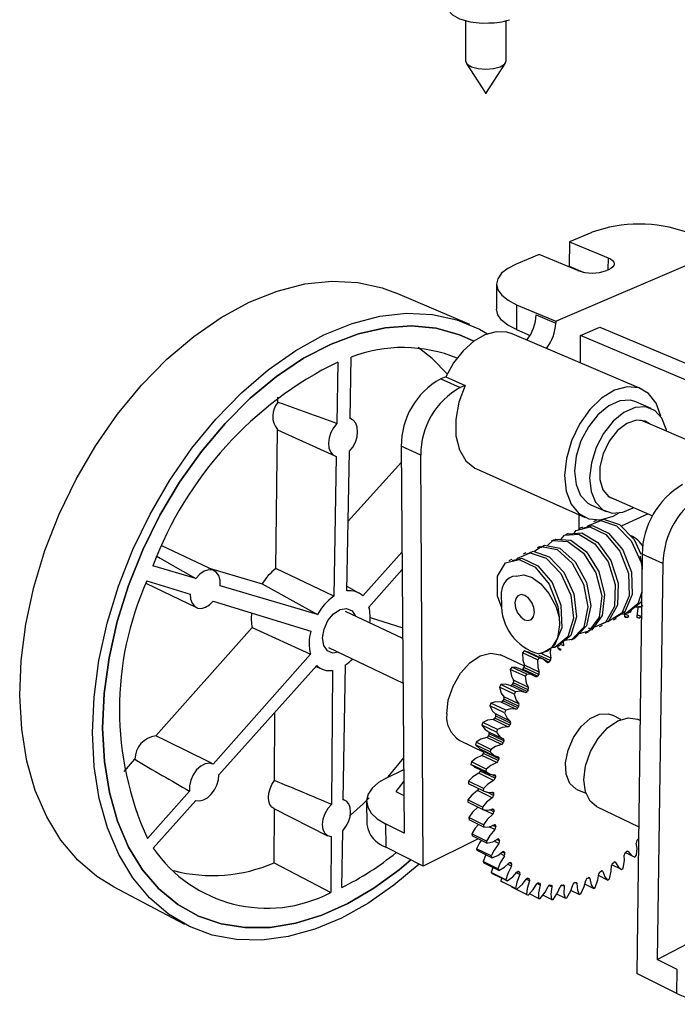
# Model space of a CAD drawing. Extents: x 0 to 158, y 0 to 243.
# Tile 2 of 7: x 84 to 113, y 159 to 204. Entities that reach past the tile are written whole.
import ezdxf

# ---------------------------------------------------------------- set-up
doc = ezdxf.new("R2010")
doc.units = 0
doc.layers.get('0').update_dxf_attribs({"linetype": 'CONTINUOUS'})

msp = doc.modelspace()

# ---------------------------------------------------------------- linework, layer by layer
at = {"color": 7, "linetype": 'CONTINUOUS'}
for p, q in [((103.724, 203.692), (103.728, 201.858)), ((105.559, 201.859), (105.561, 203.68)), ((103.755, 201.771), (104.638, 200.397)), ((104.65, 200.397), (105.532, 201.771)), ((109.418, 194.15), (108.404, 193.724)), ((107.79, 190.146), (115.447, 193.439)), ((108.404, 193.724), (108.396, 192.619)), ((108.404, 193.724), (110.143, 193.008)), ((107.042, 193.152), (106.014, 192.72)), ((108.781, 192.43), (107.042, 193.152)), ((108.396, 192.619), (109.027, 192.357)), ((110.163, 192.467), (110.078, 192.43)), ((105.122, 191.812), (105.121, 190.696)), ((103.926, 189.997), (100.576, 191.431)), ((106.028, 190.891), (106.025, 189.769)), ((106.028, 190.891), (107.79, 190.146)), ((106.906, 190.437), (107.789, 190.064)), ((107.79, 190.146), (107.789, 190.064)), ((108.909, 189.508), (109.77, 189.881)), ((109.77, 189.881), (114.699, 187.805)), ((111.64, 187.101), (105.822, 189.584)), ((106.025, 189.769), (106.635, 189.51)), ((108.9, 188.27), (108.909, 189.508)), ((113.838, 187.422), (108.909, 189.508)), ((98.531, 185.768), (98.58, 188.534)), ((97.977, 188.308), (97.93, 185.538)), ((102.836, 187.643), (102.613, 187.547)), ((102.836, 187.643), (103.717, 187.258)), ((102.613, 187.547), (103.494, 187.162)), ((103.717, 187.258), (103.494, 187.162)), ((95.282, 186.493), (95.285, 186.72)), ((112.08, 186.223), (111.396, 186.516)), ((98.589, 185.748), (98.531, 185.773)), ((115.856, 183.871), (111.624, 185.694)), ((95.192, 179.003), (95.267, 185.262)), ((96.698, 184.603), (97.844, 184.083)), ((101.717, 184.119), (100.839, 184.512)), ((100.839, 184.512), (100.973, 167.085)), ((97.906, 184.061), (97.8, 177.758)), ((98.393, 177.999), (98.505, 184.294)), ((101.828, 165.607), (101.717, 184.119)), ((98.449, 181.145), (100.845, 183.8)), ((104.22, 183.492), (109.113, 181.306)), ((110.131, 182.271), (112.145, 181.379)), ((109.374, 181.881), (110.053, 181.579)), ((108.844, 180.761), (108.849, 181.424)), ((111.946, 181.467), (110.741, 180.911)), ((92.41, 178.912), (90.058, 180.034)), ((100.876, 179.753), (99.1, 177.774)), ((106.451, 179.713), (106.318, 179.652)), ((111.681, 179.652), (111.438, 160.774)), ((112.616, 179.233), (111.681, 179.652)), ((112.616, 179.233), (112.354, 161.395)), ((91.592, 178.553), (89.652, 179.125)), ((92.14, 179.041), (94.574, 178.318)), ((97.8, 177.758), (95.192, 179.003)), ((99.381, 177.261), (100.882, 178.961)), ((89.346, 178.349), (91.616, 177.252)), ((89.386, 178.454), (91.34, 177.852)), ((94.574, 178.318), (97.067, 176.94)), ((97.067, 176.94), (92.682, 178.232)), ((98.925, 177.906), (98.397, 178.2)), ((92.376, 177.533), (96.762, 176.182)), ((100.906, 175.854), (98.333, 177.073)), ((110.902, 176.87), (110.906, 177.068)), ((111.187, 177.131), (111.14, 177.02)), ((111.64, 177.295), (111.398, 177.266)), ((111.643, 177.287), (111.651, 177.291)), ((99.436, 176.796), (100.902, 176.336)), ((111.003, 176.806), (110.945, 176.802)), ((111.542, 176.78), (111.487, 176.787)), ((111.646, 176.888), (111.622, 176.843)), ((89.791, 171.472), (94.125, 176.346)), ((94.125, 176.346), (96.747, 175.145)), ((108.129, 175.715), (108.139, 175.522)), ((108.671, 175.882), (108.61, 175.837)), ((97.563, 175.454), (100.921, 173.843)), ((106.368, 175.294), (106.294, 175.204)), ((106.964, 174.89), (106.294, 175.204)), ((107.039, 174.98), (106.368, 175.294)), ((107.228, 174.928), (106.558, 175.242)), ((107.957, 175.356), (107.87, 175.464)), ((96.747, 175.145), (92.374, 170.197)), ((106.38, 174.612), (105.303, 175.118)), ((107.039, 174.98), (106.964, 174.89)), ((107.542, 174.859), (107.486, 174.796)), ((92.624, 169.712), (97.034, 174.636)), ((96.992, 174.589), (97.29, 174.47)), ((97.748, 174.422), (97.696, 168.383)), ((98.226, 168.584), (98.334, 174.667)), ((105.814, 174.567), (105.746, 174.468)), ((106.416, 174.153), (105.746, 174.468)), ((106.484, 174.252), (105.814, 174.567)), ((106.762, 174.213), (106.093, 174.528)), ((106.353, 174.548), (106.301, 174.479)), ((106.97, 174.164), (106.301, 174.479)), ((107.022, 174.233), (106.353, 174.548)), ((107.046, 174.346), (106.377, 174.661)), ((105.877, 173.863), (105.83, 173.788)), ((106.546, 173.546), (105.877, 173.863)), ((106.559, 173.657), (105.89, 173.973)), ((106.484, 174.252), (106.416, 174.153)), ((107.022, 174.233), (106.97, 174.164)), ((105.313, 173.778), (105.252, 173.672)), ((105.921, 173.355), (105.252, 173.672)), ((105.982, 173.461), (105.313, 173.778)), ((106.415, 173.427), (105.746, 173.743)), ((106.499, 173.472), (105.83, 173.788)), ((105.982, 173.461), (105.921, 173.355)), ((106.546, 173.546), (106.499, 173.472)), ((105.996, 172.673), (105.328, 172.991)), ((105.453, 173.128), (105.412, 173.049)), ((106.08, 172.731), (105.412, 173.049)), ((106.121, 172.81), (105.453, 173.128)), ((106.123, 172.916), (105.454, 173.234)), ((95.131, 169.455), (95.143, 172.524)), ((104.873, 172.942), (104.821, 172.831)), ((105.489, 172.512), (104.821, 172.831)), ((105.541, 172.623), (104.873, 172.942)), ((105.541, 172.623), (105.489, 172.512)), ((106.121, 172.81), (106.08, 172.731)), ((104.503, 172.072), (104.461, 171.958)), ((105.17, 171.752), (104.503, 172.072)), ((105.64, 171.885), (104.972, 172.205)), ((105.088, 172.357), (105.053, 172.275)), ((105.721, 171.956), (105.053, 172.275)), ((105.746, 172.138), (105.078, 172.457)), ((105.755, 172.038), (105.088, 172.357)), ((110.724, 172.207), (110.343, 172.407)), ((111.585, 172.166), (111.494, 172.209)), ((105.128, 171.638), (104.461, 171.958)), ((104.732, 171.673), (105.399, 171.352)), ((105.17, 171.752), (105.128, 171.638)), ((105.755, 172.038), (105.721, 171.956)), ((103.469, 171.269), (104.556, 170.743)), ((104.209, 171.186), (104.177, 171.071)), ((104.876, 170.864), (104.209, 171.186)), ((105.351, 171.078), (104.684, 171.399)), ((104.788, 171.564), (104.761, 171.48)), ((105.428, 171.16), (104.761, 171.48)), ((105.455, 171.243), (104.788, 171.564)), ((105.455, 171.243), (105.428, 171.16)), ((104.843, 170.749), (104.177, 171.071)), ((104.374, 170.894), (105.04, 170.572)), ((104.56, 170.763), (104.541, 170.679)), ((105.226, 170.441), (104.56, 170.763)), ((104.876, 170.864), (104.843, 170.749)), ((88.36, 169.862), (88.852, 170.415)), ((100.254, 169.619), (100.947, 170.481)), ((103.997, 170.299), (103.975, 170.185)), ((104.662, 169.976), (103.997, 170.299)), ((105.135, 170.266), (104.469, 170.589)), ((105.206, 170.357), (104.541, 170.679)), ((105.226, 170.441), (105.206, 170.357)), ((92.368, 170.201), (92.236, 170.267)), ((100.187, 169.587), (100.951, 169.954)), ((104.641, 169.861), (103.975, 170.185)), ((103.975, 170.185), (104.13, 170.09)), ((104.126, 170.082), (104.791, 169.759)), ((104.404, 169.947), (104.396, 169.886)), ((105.061, 169.563), (104.396, 169.886)), ((104.662, 169.976), (104.641, 169.861)), ((100.955, 169.429), (100.593, 168.969)), ((103.869, 169.427), (103.859, 169.316)), ((104.534, 169.102), (103.869, 169.427)), ((104.996, 169.464), (104.331, 169.788)), ((105.072, 169.645), (105.061, 169.563)), ((91.303, 168.984), (89.411, 166.844)), ((100.593, 168.969), (100.96, 168.787)), ((104.524, 168.991), (103.859, 169.316)), ((104.935, 168.686), (104.272, 169.011)), ((104.534, 169.102), (104.524, 168.991)), ((108.746, 169.06), (109.141, 168.89)), ((89.673, 166.418), (91.596, 168.565)), ((98.317, 168.553), (98.226, 168.598)), ((99.278, 168.521), (99.29, 167.476)), ((104.492, 168.259), (103.829, 168.585)), ((103.829, 168.585), (103.83, 168.48)), ((104.996, 168.87), (104.993, 168.791)), ((95.099, 168.201), (97.524, 166.975)), ((95.117, 165.757), (95.126, 168.187)), ((104.494, 168.154), (103.83, 168.48)), ((104.492, 168.259), (104.494, 168.154)), ((104.998, 168.129), (105.003, 168.054)), ((109.624, 168.291), (111.523, 167.372)), ((104.539, 167.463), (103.876, 167.789)), ((103.876, 167.789), (103.889, 167.691)), ((104.551, 167.364), (103.889, 167.691)), ((98.156, 164.636), (98.201, 167.198)), ((100.128, 167.507), (100.138, 166.458)), ((100.973, 167.085), (100.128, 167.507)), ((104.539, 167.463), (104.551, 167.364)), ((105.079, 167.436), (105.092, 167.367)), ((97.684, 166.936), (97.662, 164.413)), ((104.302, 166.83), (101.828, 165.607)), ((104.671, 166.725), (104.009, 167.053)), ((104.009, 167.053), (104.033, 166.963)), ((104.694, 166.635), (104.033, 166.963)), ((105.236, 166.803), (105.257, 166.74)), ((111.447, 166.753), (111.501, 166.814)), ((111.502, 166.815), (111.515, 166.808)), ((101.828, 165.607), (100.138, 166.458)), ((104.886, 166.061), (104.226, 166.389)), ((104.226, 166.389), (104.26, 166.309)), ((104.92, 165.981), (104.26, 166.309)), ((104.671, 166.725), (104.694, 166.635)), ((104.886, 166.061), (104.92, 165.981)), ((105.467, 166.239), (105.495, 166.185)), ((110.915, 166.208), (110.971, 166.261)), ((110.923, 166.216), (111.253, 166.054)), ((111.353, 166.013), (111.429, 166.091)), ((95.117, 165.757), (97.662, 164.413)), ((105.18, 165.479), (104.521, 165.808)), ((104.521, 165.808), (104.565, 165.74)), ((105.224, 165.411), (104.565, 165.74)), ((104.956, 165.545), (104.89, 165.32)), ((105.18, 165.479), (105.224, 165.411)), ((105.766, 165.756), (105.801, 165.71)), ((110.748, 165.451), (110.31, 165.666)), ((110.357, 165.738), (110.416, 165.783)), ((110.748, 165.451), (110.828, 165.519)), ((105.548, 164.991), (104.89, 165.32)), ((104.89, 165.32), (104.942, 165.264)), ((105.601, 164.935), (104.942, 165.264)), ((105.35, 165.06), (105.325, 164.933)), ((105.548, 164.991), (105.601, 164.935)), ((106.129, 165.36), (106.17, 165.324)), ((106.548, 165.058), (106.595, 165.032)), ((109.204, 165.055), (109.265, 165.082)), ((110.122, 164.977), (109.713, 165.178)), ((109.784, 165.351), (109.844, 165.388)), ((110.122, 164.977), (110.204, 165.033)), ((87.864, 164.691), (91.08, 162.995)), ((105.982, 164.604), (105.325, 164.933)), ((105.325, 164.933), (105.385, 164.891)), ((106.043, 164.562), (105.385, 164.891)), ((106.475, 164.324), (105.818, 164.652)), ((105.982, 164.604), (106.043, 164.562)), ((107.016, 164.854), (107.067, 164.839)), ((107.525, 164.752), (107.58, 164.747)), ((108.065, 164.752), (108.123, 164.758)), ((108.628, 164.854), (108.688, 164.87)), ((109.483, 164.598), (109.096, 164.79)), ((109.483, 164.598), (109.566, 164.642)), ((106.475, 164.324), (106.542, 164.296)), ((107.017, 164.154), (106.602, 164.362)), ((107.017, 164.154), (107.09, 164.141)), ((107.599, 164.098), (107.207, 164.294)), ((107.599, 164.098), (107.676, 164.099)), ((108.211, 164.155), (107.833, 164.343)), ((108.211, 164.155), (108.292, 164.17)), ((108.843, 164.323), (108.469, 164.508)), ((108.843, 164.323), (108.925, 164.352)), ((112.354, 161.395), (114.078, 162.296)), ((113.262, 160.942), (112.354, 161.395)), ((113.244, 159.865), (111.438, 160.774)), ((113.244, 159.865), (113.262, 160.942))]:
    msp.add_line(p, q, dxfattribs=at)
at = {"color": 8, "linetype": 'CONTINUOUS'}
for p, q in [((110.143, 193.008), (110.137, 192.456)), ((111.08, 176.88), (110.916, 176.956)), ((111.003, 176.806), (110.902, 176.852)), ((110.945, 176.802), (110.913, 176.817)), ((111.542, 176.78), (111.454, 176.82)), ((111.622, 176.843), (111.46, 176.917)), ((111.487, 176.787), (111.468, 176.796)), ((107.576, 174.971), (107.107, 175.191)), ((108.036, 175.357), (107.908, 175.417)), ((108.139, 175.522), (107.981, 175.595)), ((107.542, 174.859), (107.048, 175.09)), ((107.486, 174.796), (107.25, 174.907)), ((105.072, 169.645), (104.892, 169.733)), ((104.993, 168.791), (104.727, 168.921)), ((104.996, 168.87), (104.884, 168.925)), ((104.955, 167.946), (104.544, 168.147)), ((105.003, 168.054), (104.819, 168.145)), ((104.998, 168.129), (104.916, 168.17)), ((105.053, 167.256), (104.801, 167.38)), ((105.092, 167.367), (104.945, 167.44)), ((105.079, 167.436), (105.013, 167.469)), ((105.257, 166.74), (105.133, 166.802)), ((105.236, 166.803), (105.182, 166.829)), ((105.228, 166.629), (105.016, 166.734)), ((105.477, 166.075), (105.29, 166.168)), ((105.495, 166.185), (105.386, 166.239)), ((105.467, 166.239), (105.425, 166.26)), ((111.047, 166.265), (111.011, 166.283)), ((105.794, 165.604), (105.625, 165.688)), ((105.801, 165.71), (105.703, 165.759)), ((105.766, 165.756), (105.737, 165.77)), ((110.487, 165.773), (110.44, 165.796)), ((106.173, 165.223), (106.017, 165.301)), ((106.17, 165.324), (106.087, 165.365)), ((106.129, 165.36), (106.113, 165.368)), ((106.609, 164.939), (106.46, 165.012)), ((106.595, 165.032), (106.534, 165.062)), ((106.548, 165.058), (106.545, 165.059)), ((109.324, 165.044), (109.256, 165.077)), ((109.91, 165.363), (109.852, 165.392)), ((107.092, 164.754), (106.95, 164.825)), ((107.614, 164.673), (107.484, 164.738)), ((108.167, 164.695), (108.055, 164.75)), ((108.74, 164.819), (108.655, 164.861))]:
    msp.add_line(p, q, dxfattribs=at)
at = {"color": 7, "linetype": 'CONTINUOUS', "flags": 128}
for points in [[(102.871, 204.451), (102.866, 204.43), (102.951, 204.153), (103.136, 203.949), (103.455, 203.769), (103.938, 203.63), (104.215, 203.6)], [(104.215, 203.6), (104.484, 203.57), (104.786, 203.579)], [(103.728, 201.858), (103.796, 201.722), (103.994, 201.605), (104.292, 201.527), (104.643, 201.5), (104.994, 201.527), (105.292, 201.605)], [(105.292, 201.605), (105.49, 201.722), (105.559, 201.859)], [(104.65, 200.397), (104.65, 200.397), (104.649, 200.396)], [(110.143, 193.008), (110.258, 192.951), (110.345, 192.885), (110.4, 192.813), (110.421, 192.738), (110.406, 192.663), (110.357, 192.591), (110.274, 192.525), (110.163, 192.467)], [(106.014, 192.72), (105.635, 192.526), (105.354, 192.305), (105.18, 192.063), (105.122, 191.811), (105.181, 191.559), (105.357, 191.315), (105.643, 191.089), (106.028, 190.891)], [(83.663, 173.284), (83.724, 174.872), (83.935, 176.506), (84.295, 178.164), (84.797, 179.821), (85.436, 181.453), (86.203, 183.036), (87.085, 184.548), (88.071, 185.965), (89.146, 187.268), (90.292, 188.438), (91.495, 189.459), (92.735, 190.318), (93.995, 191.003), (95.257, 191.507), (96.503, 191.825), (97.716, 191.954), (98.881, 191.895), (99.982, 191.651), (100.576, 191.431)], [(106.025, 189.769), (105.641, 189.969), (105.356, 190.195), (105.181, 190.441), (105.121, 190.695), (105.121, 190.696)], [(86.937, 171.622), (87.007, 173.222), (87.228, 174.869), (87.597, 176.541), (88.108, 178.214), (88.756, 179.862), (89.531, 181.461), (90.421, 182.989), (91.414, 184.423), (92.494, 185.741), (93.646, 186.926), (94.852, 187.962), (96.095, 188.834), (97.357, 189.531), (98.62, 190.045), (99.865, 190.372), (101.077, 190.508), (102.238, 190.455), (103.335, 190.216), (104.353, 189.795), (104.726, 189.583)], [(87.396, 171.811), (87.468, 173.374), (87.688, 174.984), (88.055, 176.617), (88.564, 178.248), (89.207, 179.854), (89.975, 181.409), (90.857, 182.891), (91.839, 184.276), (92.905, 185.545), (94.04, 186.678), (95.226, 187.66), (96.444, 188.477), (97.678, 189.119), (98.909, 189.578), (100.119, 189.85), (101.291, 189.932), (102.409, 189.827), (103.458, 189.537), (104.068, 189.268)], [(104.081, 189.261), (103.458, 189.537), (102.409, 189.827), (101.291, 189.932), (100.119, 189.85), (98.909, 189.578), (97.678, 189.119), (96.444, 188.477), (95.226, 187.66), (94.04, 186.678), (92.905, 185.545), (91.839, 184.276), (90.857, 182.891), (89.975, 181.409), (89.207, 179.854), (88.564, 178.248), (88.055, 176.617), (87.688, 174.984), (87.468, 173.374), (87.396, 171.811), (87.473, 170.318), (87.697, 168.917), (88.062, 167.625), (88.563, 166.462), (89.189, 165.441), (89.931, 164.576), (90.777, 163.877), (91.715, 163.35), (92.729, 163.001), (93.806, 162.833), (94.931, 162.844), (96.088, 163.032), (97.262, 163.394), (98.439, 163.922), (99.603, 164.608), (100.74, 165.442), (101.269, 165.889)], [(105.822, 189.584), (105.589, 189.658), (105.112, 189.676), (104.605, 189.535), (104.098, 189.242), (103.617, 188.813), (103.188, 188.27), (102.836, 187.643)], [(102.917, 187.767), (102.234, 188.471), (101.595, 188.956)], [(103.717, 187.258), (103.435, 186.494), (103.292, 185.721), (103.299, 184.991), (103.454, 184.354), (103.745, 183.855), (104.153, 183.524), (104.22, 183.492)], [(112.517, 185.868), (112.517, 185.872), (112.309, 186.458), (111.971, 186.892), (111.524, 187.143), (110.999, 187.194), (110.43, 187.039), (109.857, 186.688), (109.32, 186.165), (108.857, 185.505), (108.499, 184.755), (108.272, 183.966), (108.192, 183.194), (108.263, 182.492), (108.48, 181.909), (108.827, 181.484), (109.279, 181.245), (109.806, 181.208), (110.371, 181.372), (110.64, 181.517)], [(111.396, 186.516), (111.152, 186.585), (110.674, 186.555), (110.173, 186.332), (109.688, 185.934), (109.261, 185.393), (108.926, 184.753), (108.712, 184.068), (108.636, 183.394), (108.703, 182.787), (108.908, 182.295), (109.233, 181.958), (109.374, 181.881)], [(112.789, 185.182), (112.766, 185.29), (112.569, 185.785), (112.251, 186.129), (111.836, 186.292), (111.358, 186.261), (110.857, 186.037), (110.372, 185.638), (109.944, 185.096), (109.609, 184.455), (109.394, 183.769), (109.317, 183.094), (109.383, 182.485), (109.587, 181.993), (109.912, 181.656), (110.329, 181.502), (110.806, 181.541), (111.271, 181.749)], [(97.93, 185.538), (97.781, 185.351), (97.664, 185.131), (97.589, 184.895), (97.561, 184.661), (97.582, 184.445), (97.65, 184.266), (97.761, 184.134), (97.906, 184.061)], [(98.505, 184.294), (98.654, 184.481), (98.77, 184.699), (98.845, 184.934), (98.873, 185.167), (98.853, 185.382), (98.785, 185.562), (98.675, 185.694), (98.531, 185.768)], [(112.016, 185.526), (111.818, 185.645), (111.425, 185.693), (110.992, 185.546), (110.568, 185.218), (110.2, 184.746), (109.927, 184.18), (109.781, 183.584), (109.775, 183.022), (109.912, 182.556), (110.175, 182.236), (110.521, 182.098)], [(95.267, 185.262), (96.09, 184.881), (96.698, 184.603)], [(109.009, 180.83), (109.451, 180.941), (110.172, 180.601), (110.803, 179.85), (111.193, 178.847), (111.23, 177.835), (110.901, 177.055), (110.491, 176.81)], [(109.218, 180.882), (109.237, 180.926), (109.814, 181.178), (110.527, 180.937), (111.189, 180.26), (111.64, 179.285), (111.673, 178.982)], [(109.615, 181.166), (109.55, 181.136), (109.484, 181.106)], [(109.643, 181.107), (109.945, 181.238), (110.657, 180.997), (111.319, 180.321), (111.625, 179.659)], [(108.025, 180.312), (108.183, 180.507), (108.829, 180.562), (109.548, 180.127), (110.144, 179.306), (110.469, 178.285), (110.432, 177.293), (110.035, 176.582), (109.356, 176.297), (109.263, 176.32)], [(108.357, 180.588), (108.291, 180.558), (108.225, 180.528)], [(108.364, 180.572), (108.96, 180.623), (109.68, 180.188), (110.275, 179.367), (110.601, 178.346), (110.563, 177.355), (110.166, 176.644), (109.867, 176.519)], [(108.626, 180.594), (108.706, 180.727), (109.32, 180.881), (110.041, 180.541), (110.672, 179.789), (111.062, 178.786), (111.1, 177.773), (110.771, 176.994), (110.133, 176.611), (110.098, 176.616)], [(108.988, 180.878), (108.923, 180.848), (108.858, 180.818)], [(107.118, 179.956), (107.286, 180.066), (107.981, 179.92), (108.669, 179.313), (109.178, 178.372), (109.365, 177.338), (109.18, 176.431), (108.654, 175.873), (108.625, 175.869)], [(107.416, 180.038), (107.666, 180.267), (108.339, 180.221), (109.047, 179.697), (109.602, 178.812), (109.86, 177.78), (109.747, 176.824), (109.285, 176.187), (108.841, 176.071)], [(107.723, 180.297), (107.657, 180.267), (107.591, 180.237)], [(107.738, 180.272), (107.798, 180.327), (108.471, 180.282), (109.178, 179.759), (109.734, 178.873), (109.992, 177.842), (109.879, 176.886), (109.416, 176.25), (109.245, 176.205)], [(106.051, 179.425), (106.072, 179.472), (106.645, 179.722), (107.356, 179.475), (108.019, 178.789), (108.473, 177.805), (108.589, 176.774), (108.333, 175.926), (107.749, 175.452), (107.612, 175.454)], [(106.48, 179.653), (106.777, 179.783), (107.489, 179.536), (108.152, 178.851), (108.606, 177.867), (108.722, 176.836), (108.466, 175.988), (107.977, 175.592)], [(106.802, 179.775), (107.154, 180.005), (107.849, 179.859), (108.537, 179.252), (109.045, 178.31), (109.233, 177.276), (109.048, 176.369), (108.522, 175.81), (108.199, 175.772)], [(107.089, 180.006), (107.023, 179.976), (106.957, 179.946)], [(89.812, 179.574), (89.982, 179.477), (90.767, 179.026), (91.592, 178.553)], [(105.364, 177.237), (105.173, 177.762), (105.174, 178.669), (105.528, 179.267), (106.138, 179.419), (106.858, 179.072), (107.491, 178.311), (107.885, 177.298), (107.951, 176.821), (107.951, 176.821)], [(105.809, 179.419), (105.742, 179.388), (105.676, 179.357)], [(105.83, 179.37), (106.271, 179.48), (106.991, 179.133), (107.624, 178.373), (108.018, 177.361), (108.06, 176.341), (107.735, 175.557), (107.414, 175.287), (107.025, 175.165), (107.025, 175.165)], [(111.575, 179.583), (111.589, 179.555), (111.673, 179.016)], [(92.682, 178.232), (92.682, 178.478), (92.623, 178.689), (92.509, 178.846), (92.352, 178.935), (92.164, 178.948), (91.963, 178.884), (91.766, 178.749), (91.592, 178.553)], [(106.007, 178.669), (106.353, 178.719), (106.735, 178.598), (107.114, 178.321), (107.485, 177.887), (107.792, 177.315), (107.951, 176.821)], [(106.007, 178.669), (105.84, 178.643), (105.689, 178.574), (105.561, 178.465), (105.457, 178.319), (105.383, 178.14), (105.339, 177.935), (105.327, 177.709), (105.347, 177.469)], [(91.34, 177.852), (91.355, 177.633), (91.42, 177.448), (91.528, 177.31), (91.674, 177.23), (91.844, 177.214), (92.027, 177.262), (92.209, 177.371), (92.376, 177.533)], [(106.548, 176.663), (106.693, 176.712), (106.792, 176.842), (106.829, 177.034), (106.8, 177.259), (106.708, 177.483), (106.567, 177.671), (106.399, 177.794), (106.23, 177.834), (106.085, 177.785), (105.987, 177.654), (105.95, 177.462), (105.98, 177.237), (106.072, 177.015), (106.212, 176.827), (106.379, 176.704), (106.548, 176.663)], [(111.659, 177.966), (111.491, 177.419), (110.903, 176.945), (110.721, 176.947)], [(111.655, 177.591), (111.621, 177.48), (111.128, 177.083)], [(98.015, 175.237), (97.759, 175.202), (97.512, 175.306), (97.35, 175.547), (97.297, 175.889), (97.362, 176.28), (97.534, 176.66), (97.788, 176.971), (98.085, 177.164), (98.378, 177.212), (98.624, 177.106), (98.784, 176.864), (98.786, 176.858)], [(111.017, 176.991), (111.082, 177.022), (111.147, 177.052)], [(111.398, 177.266), (111.619, 177.283), (111.705, 177.34)], [(111.454, 176.866), (111.495, 177.212), (111.489, 177.277)], [(107.951, 176.821), (107.967, 176.476), (107.862, 175.875), (107.592, 175.431), (107.187, 175.193), (107.025, 175.165)], [(110.391, 176.695), (110.456, 176.725), (110.521, 176.756)], [(110.945, 176.802), (110.935, 176.803), (110.926, 176.806), (110.918, 176.812), (110.911, 176.82), (110.906, 176.83), (110.903, 176.842), (110.901, 176.856), (110.902, 176.87)], [(111.487, 176.787), (111.478, 176.79), (111.469, 176.795), (111.462, 176.803), (111.457, 176.812), (111.453, 176.824), (111.451, 176.837), (111.452, 176.851), (111.454, 176.866)], [(109.132, 176.098), (109.197, 176.129), (109.263, 176.161)], [(109.764, 176.398), (109.83, 176.429), (109.895, 176.46)], [(108.497, 175.798), (108.563, 175.829), (108.629, 175.861)], [(102.881, 172.467), (102.953, 173.084), (103.168, 173.712), (103.504, 174.289), (103.927, 174.757), (104.395, 175.07), (104.863, 175.197), (105.283, 175.127), (105.303, 175.118)], [(106.294, 175.204), (106.309, 174.877), (106.377, 174.661)], [(106.557, 175.239), (106.549, 175.246), (106.368, 175.294)], [(107.547, 175.399), (107.535, 175.21), (107.576, 174.971)], [(107.864, 175.498), (107.93, 175.529), (107.996, 175.561)], [(108.036, 175.357), (108.025, 175.348), (108.013, 175.342), (108.002, 175.338), (107.991, 175.336), (107.981, 175.338), (107.972, 175.341), (107.964, 175.348), (107.957, 175.356)], [(106.964, 174.89), (106.979, 174.563), (107.046, 174.346)], [(107.404, 174.781), (107.219, 174.932), (107.039, 174.98)], [(107.486, 174.796), (107.475, 174.786), (107.464, 174.778), (107.453, 174.772), (107.442, 174.768), (107.431, 174.768), (107.421, 174.769), (107.412, 174.774), (107.404, 174.781)], [(105.746, 174.468), (105.796, 174.164), (105.89, 173.973)], [(106.087, 174.516), (106.008, 174.556), (105.814, 174.567)], [(106.416, 174.153), (106.466, 173.848), (106.559, 173.657)], [(106.887, 174.134), (106.678, 174.241), (106.484, 174.252)], [(106.97, 174.164), (106.961, 174.152), (106.95, 174.143), (106.939, 174.135), (106.927, 174.129), (106.916, 174.127), (106.905, 174.126), (106.895, 174.129), (106.887, 174.134)], [(105.252, 173.672), (105.337, 173.396), (105.454, 173.234)], [(105.746, 173.743), (105.516, 173.805), (105.313, 173.778)], [(106.415, 173.427), (106.186, 173.488), (105.982, 173.461)], [(87.864, 164.691), (87.134, 165.142), (86.273, 165.876), (85.517, 166.774), (84.877, 167.825), (84.364, 169.018), (83.986, 170.337), (83.751, 171.766), (83.663, 173.284)], [(105.328, 172.991), (105.083, 173.005), (104.873, 172.942)], [(105.921, 173.355), (106.005, 173.078), (106.123, 172.916)], [(104.821, 172.831), (104.938, 172.587), (105.078, 172.457)], [(105.489, 172.512), (105.606, 172.267), (105.746, 172.138)], [(105.996, 172.673), (105.751, 172.687), (105.541, 172.623)], [(104.972, 172.205), (104.715, 172.172), (104.503, 172.072)], [(108.746, 169.06), (108.71, 169.076), (108.426, 169.331), (108.261, 169.74), (108.233, 170.259), (108.346, 170.831), (108.587, 171.394), (108.931, 171.887), (109.338, 172.254), (109.765, 172.456), (110.165, 172.471), (110.343, 172.407)], [(109.624, 168.291), (109.335, 168.524), (109.123, 168.946), (109.054, 169.497), (109.133, 170.123), (109.354, 170.761), (109.695, 171.349), (110.121, 171.827), (110.59, 172.15), (111.057, 172.284), (111.474, 172.218), (111.494, 172.209)], [(101.648, 165.698), (101.64, 165.692), (100.507, 164.74), (99.337, 163.928), (98.143, 163.267), (96.94, 162.766), (95.742, 162.434), (94.564, 162.277), (93.422, 162.298), (92.33, 162.5), (91.303, 162.883), (90.354, 163.444), (89.499, 164.177), (88.749, 165.077), (88.117, 166.132), (87.612, 167.33), (87.242, 168.656), (87.016, 170.093), (86.937, 171.622)], [(101.269, 165.889), (100.74, 165.442), (99.603, 164.608), (98.439, 163.922), (97.262, 163.394), (96.088, 163.032), (94.931, 162.844), (93.806, 162.833), (92.729, 163.001), (91.715, 163.35), (90.777, 163.877), (89.931, 164.576), (89.189, 165.441), (88.563, 166.462), (88.062, 167.625), (87.697, 168.917), (87.473, 170.318), (87.396, 171.811)], [(104.461, 171.958), (104.609, 171.751), (104.734, 171.676)], [(105.128, 171.638), (105.276, 171.431), (105.435, 171.336)], [(105.64, 171.885), (105.382, 171.852), (105.17, 171.752)], [(104.684, 171.399), (104.419, 171.32), (104.209, 171.186)], [(104.177, 171.071), (104.353, 170.905), (104.376, 170.897)], [(104.843, 170.749), (105.019, 170.582), (105.195, 170.524)], [(105.351, 171.078), (105.086, 170.998), (104.876, 170.864)], [(104.469, 170.589), (104.202, 170.464), (103.997, 170.299)], [(105.195, 170.524), (105.205, 170.52), (105.213, 170.514), (105.22, 170.506), (105.225, 170.496), (105.228, 170.484), (105.229, 170.47), (105.229, 170.456), (105.226, 170.441)], [(92.374, 170.197), (92.203, 170.242), (92.009, 170.212), (91.811, 170.108), (91.626, 169.94), (91.471, 169.723), (91.359, 169.477), (91.302, 169.223), (91.303, 168.984)], [(104.641, 169.861), (104.842, 169.739), (105.031, 169.717)], [(105.135, 170.266), (104.867, 170.141), (104.662, 169.976)], [(91.596, 168.565), (91.761, 168.543), (91.94, 168.584), (92.12, 168.686), (92.288, 168.84), (92.432, 169.035), (92.541, 169.256), (92.606, 169.488), (92.624, 169.712)], [(95.099, 168.201), (95.013, 168.262), (94.928, 168.376), (94.874, 168.525), (94.857, 168.701), (94.876, 168.893), (94.93, 169.09), (95.017, 169.281), (95.131, 169.455)], [(100.187, 169.587), (99.81, 169.367), (99.525, 169.115), (99.346, 168.84), (99.279, 168.554), (99.327, 168.266), (99.489, 167.989), (99.759, 167.733), (100.128, 167.507)], [(104.331, 169.788), (104.065, 169.62), (103.869, 169.427)], [(104.996, 169.464), (104.73, 169.296), (104.534, 169.102)], [(105.031, 169.717), (105.042, 169.715), (105.051, 169.711), (105.059, 169.705), (105.065, 169.696), (105.07, 169.686), (105.073, 169.673), (105.073, 169.66), (105.072, 169.645)], [(104.272, 169.011), (104.013, 168.803), (103.829, 168.585)], [(104.524, 168.991), (104.746, 168.914), (104.946, 168.929)], [(98.201, 167.198), (98.345, 167.382), (98.458, 167.595), (98.531, 167.82), (98.558, 168.041), (98.538, 168.241), (98.473, 168.406), (98.366, 168.523), (98.226, 168.584)], [(98.557, 167.904), (99.115, 168.412), (99.386, 168.678)], [(104.935, 168.686), (104.676, 168.478), (104.492, 168.259)], [(104.946, 168.929), (104.957, 168.93), (104.967, 168.928), (104.976, 168.924), (104.983, 168.917), (104.989, 168.908), (104.993, 168.896), (104.996, 168.884), (104.996, 168.87)], [(97.696, 168.383), (97.53, 168.194), (97.399, 167.965), (97.314, 167.719), (97.284, 167.477), (97.311, 167.26), (97.392, 167.089), (97.52, 166.978), (97.684, 166.936)], [(104.292, 168.271), (104.044, 168.028), (103.876, 167.789)], [(104.494, 168.154), (104.733, 168.123), (104.94, 168.176)], [(104.94, 168.176), (104.951, 168.178), (104.962, 168.178), (104.971, 168.176), (104.98, 168.171), (104.987, 168.163), (104.993, 168.154), (104.997, 168.142), (104.998, 168.129)], [(104.955, 167.946), (104.707, 167.702), (104.539, 167.463)], [(104.308, 167.484), (104.159, 167.308), (104.009, 167.053)], [(104.551, 167.364), (104.804, 167.381), (105.013, 167.468)], [(105.053, 167.256), (104.821, 166.981), (104.671, 166.725)], [(104.432, 166.765), (104.355, 166.656), (104.226, 166.389)], [(104.694, 166.635), (104.955, 166.699), (105.164, 166.82)], [(105.164, 166.82), (105.176, 166.827), (105.187, 166.831), (105.198, 166.832), (105.208, 166.831), (105.217, 166.828), (105.225, 166.821), (105.232, 166.813), (105.236, 166.803)], [(111.501, 166.814), (111.511, 166.824), (111.516, 166.828)], [(105.228, 166.629), (105.015, 166.328), (104.886, 166.061)], [(111.429, 166.091), (111.451, 166.419), (111.414, 166.644)], [(104.647, 166.116), (104.627, 166.082), (104.521, 165.808)], [(104.92, 165.981), (105.185, 166.089), (105.39, 166.242)], [(105.477, 166.075), (105.287, 165.754), (105.18, 165.479)], [(105.39, 166.242), (105.401, 166.251), (105.413, 166.256), (105.424, 166.26), (105.435, 166.261), (105.444, 166.259), (105.453, 166.255), (105.461, 166.248), (105.467, 166.239)], [(110.828, 165.519), (110.883, 165.857), (110.872, 166.101)], [(110.971, 166.261), (110.982, 166.27), (110.993, 166.277), (111.004, 166.281), (111.014, 166.283), (111.024, 166.282), (111.033, 166.279), (111.041, 166.273), (111.047, 166.265)], [(111.047, 166.265), (111.196, 166.087), (111.353, 166.013)], [(105.224, 165.411), (105.489, 165.562), (105.686, 165.744)], [(105.794, 165.604), (105.63, 165.268), (105.548, 164.991)], [(105.686, 165.744), (105.697, 165.754), (105.708, 165.762), (105.719, 165.767), (105.73, 165.77), (105.741, 165.77), (105.751, 165.768), (105.759, 165.763), (105.766, 165.756)], [(110.204, 165.033), (110.291, 165.377), (110.306, 165.634)], [(110.416, 165.783), (110.427, 165.791), (110.438, 165.795), (110.449, 165.798), (110.459, 165.798), (110.468, 165.795), (110.476, 165.79), (110.482, 165.782), (110.487, 165.773)], [(110.487, 165.773), (110.609, 165.558), (110.748, 165.451)], [(105.601, 164.935), (105.86, 165.127), (106.046, 165.334)], [(106.173, 165.223), (106.038, 164.878), (105.982, 164.604)], [(106.043, 164.562), (106.293, 164.79), (106.465, 165.018)], [(106.046, 165.334), (106.057, 165.345), (106.067, 165.354), (106.079, 165.362), (106.09, 165.366), (106.101, 165.369), (106.111, 165.368), (106.121, 165.365), (106.129, 165.36)], [(106.465, 165.018), (106.474, 165.031), (106.485, 165.041), (106.495, 165.05), (106.507, 165.057), (106.518, 165.061), (106.529, 165.062), (106.539, 165.061), (106.548, 165.058)], [(109.324, 165.044), (109.385, 164.766), (109.483, 164.598)], [(109.566, 164.642), (109.684, 164.985), (109.725, 165.252)], [(109.91, 165.363), (110.002, 165.115), (110.122, 164.977)], [(106.609, 164.939), (106.504, 164.59), (106.475, 164.324)], [(106.542, 164.296), (106.779, 164.556), (106.934, 164.802)], [(107.092, 164.754), (107.019, 164.409), (107.017, 164.154)], [(107.067, 164.839), (107.076, 164.835), (107.084, 164.828), (107.089, 164.82), (107.094, 164.809), (107.096, 164.797), (107.096, 164.783), (107.095, 164.769), (107.092, 164.754)], [(107.09, 164.141), (107.309, 164.428), (107.445, 164.687)], [(107.614, 164.673), (107.575, 164.336), (107.599, 164.098)], [(107.58, 164.747), (107.589, 164.745), (107.598, 164.741), (107.605, 164.734), (107.61, 164.725), (107.614, 164.714), (107.616, 164.701), (107.616, 164.687), (107.614, 164.673)], [(107.676, 164.099), (107.874, 164.409), (107.989, 164.677)], [(108.123, 164.758), (108.133, 164.758), (108.143, 164.755), (108.151, 164.75), (108.157, 164.742), (108.162, 164.733), (108.166, 164.722), (108.167, 164.709), (108.167, 164.695)], [(108.167, 164.695), (108.161, 164.373), (108.211, 164.155)], [(108.292, 164.17), (108.465, 164.497), (108.556, 164.769)], [(108.688, 164.87), (108.699, 164.872), (108.709, 164.871), (108.718, 164.868), (108.725, 164.862), (108.732, 164.854), (108.736, 164.844), (108.739, 164.832), (108.74, 164.819)], [(108.74, 164.819), (108.768, 164.517), (108.843, 164.323)], [(108.925, 164.352), (109.072, 164.69), (109.138, 164.962)]]:
    msp.add_lwpolyline(points, dxfattribs=at)
at = {"color": 7, "linetype": 'CONTINUOUS'}
for centre, radius, start, end in [((104.841, 206.171), 2.592, 268.7682, 289.5272), ((104.644, 200.405), 0.0101, 231.9606, 295.6333), ((111.552, 188.253), 6.272, 70.1037, 109.8963), ((109.429, 194.191), 1.876, 249.7886, 290.2114), ((105.051, 190.475), 1.855, 320.7129, 358.8335), ((105.912, 190.109), 1.878, 320.8727, 358.6228), ((100.904, 182.392), 6.568, 68.0346, 110.7211), ((105.437, 173.18), 16.867, 116.2505, 159.3629), ((104.257, 184.55), 3.418, 118.7504, 180.627), ((105.155, 184.151), 3.438, 118.8776, 180.5295), ((96.006, 185.869), 0.956, 139.2559, 219.3693), ((53.213, 65.729), 127.881, 69.53253, 70.79403), ((115.359, 179.614), 3.678, 120.33, 179.4151), ((116.318, 179.188), 3.701, 120.4671, 179.3098), ((110.686, 179.392), 1.196, 29.033, 67.3022), ((96.859, 176.877), 2.702, 128.11, 147.7764), ((102.299, 172.677), 14.147, 155.8971, 204.3504), ((98.523, 177.183), 0.826, 45.6697, 99.0526), ((99.236, 175.732), 2.483, 125.3321, 150.881), ((107.643, 177.377), 2.298, 177.722, 254.3993), ((96.251, 176.754), 2.165, 173.413, 190.8382), ((97.499, 176.801), 1.938, 352.7832, 13.7473), ((110.394, 176.838), 0.118, 291.1162, 347.6783), ((110.979, 176.908), 0.105, 283.4258, 344.6727), ((111.535, 176.871), 0.0916, 274.4532, 341.9518), ((98.792, 175.635), 2.103, 164.9238, 193.4866), ((97.101, 176.442), 2.161, 304.7833, 315.7283), ((107.444, 174.95), 0.134, 317.0158, 9.2756), ((97.604, 175.239), 0.83, 226.6305, 280.0199), ((106.217, 174.539), 0.104, 297.4661, 324.5229), ((106.257, 174.627), 0.124, 320.5606, 15.6442), ((106.926, 174.313), 0.125, 320.5875, 15.5268), ((105.786, 173.929), 0.113, 323.7906, 22.8945), ((105.761, 173.817), 0.0751, 258.3849, 337.3032), ((106.43, 173.501), 0.0752, 258.4942, 337.3648), ((106.455, 173.613), 0.113, 323.798, 22.7688), ((105.329, 173.079), 0.0879, 269.5587, 340.0219), ((105.37, 173.182), 0.0993, 326.7235, 31.3429), ((105.997, 172.761), 0.0881, 269.682, 340.0512), ((106.038, 172.865), 0.0996, 326.7081, 31.2141), ((104.129, 172.336), 1.254, 173.9989, 238.2816), ((104.956, 172.305), 0.101, 279.1672, 342.787), ((105.014, 172.401), 0.0857, 329.4653, 41.202), ((105.681, 172.081), 0.0859, 329.4224, 41.0786), ((104.719, 171.599), 0.0779, 333.6934, 43.2955), ((105.623, 171.986), 0.102, 279.293, 342.7897), ((89.911, 170.42), 1.059, 96.4907, 180.2295), ((23.304, 33.534), 153.126, 63.2457, 64.26566), ((104.65, 171.509), 0.115, 287.4005, 345.7605), ((105.39, 171.277), 0.0732, 332.1365, 52.5339), ((104.454, 170.789), 0.11, 346.0086, 6.7766), ((105.316, 171.188), 0.115, 287.521, 345.7413), ((164.003, 296.305), 146.615, 239.16456, 240.27363), ((104.417, 170.703), 0.126, 294.4699, 349.0492), ((105.082, 170.381), 0.126, 294.5804, 349.0112), ((104.263, 169.903), 0.134, 300.5859, 352.7023), ((32.22, 15.251), 166.544, 66.84938, 67.80582), ((104.927, 169.58), 0.135, 300.6838, 352.6474), ((104.192, 169.122), 0.137, 305.6562, 345.9254), ((104.853, 168.799), 0.139, 306.0108, 356.7098), ((104.864, 168.051), 0.14, 310.6944, 1.2756), ((100.559, 167.671), 1.284, 188.7191, 250.8616), ((105.037, 167.433), 0.0427, 4.6571, 123.0551), ((104.958, 167.352), 0.135, 314.8478, 6.4377), ((111.544, 166.664), 0.131, 137.2713, 188.5079), ((94.796, 169.91), 6.199, 214.2804, 297.5421), ((105.133, 166.713), 0.127, 318.5427, 12.3313), ((92.454, 176.168), 12.864, 296.3094, 309.3499), ((105.385, 166.147), 0.116, 321.841, 19.1218), ((111.009, 166.108), 0.138, 133.4525, 183.1453), ((92.336, 172.16), 6.981, 255.4846, 293.4761), ((105.71, 165.664), 0.103, 324.7941, 27.0114), ((110.445, 165.63), 0.14, 129.1643, 178.4163), ((106.098, 165.271), 0.0891, 327.4758, 36.2212), ((106.543, 164.977), 0.0759, 330.0335, 46.9453), ((109.268, 164.94), 0.131, 118.8327, 170.4316), ((109.284, 165.045), 0.0408, 357.4932, 117.2504), ((109.861, 165.238), 0.137, 124.333, 174.2023), ((109.87, 165.357), 0.0405, 9.6806, 129.6794), ((107.011, 164.771), 0.0833, 86.725, 158.5792), ((107.536, 164.656), 0.0965, 96.6827, 161.1921), ((108.094, 164.646), 0.11, 105.2147, 163.9747), ((108.675, 164.741), 0.122, 112.5257, 167.0357), ((115.488, 164.826), 5.445, 245.6596, 284.4923)]:
    msp.add_arc(centre, radius, start, end, dxfattribs=at)

doc.saveas('drawing.dxf')
